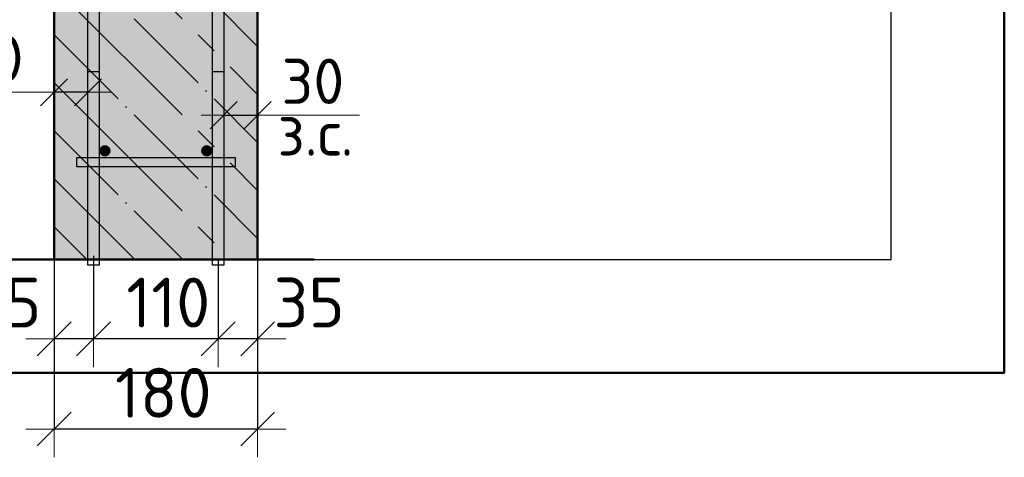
# Model space of a CAD drawing. Header units: millimetres. Extents: x -27380 to 48638, y 46540 to 72525.
# Tile 87 of 106: x 47678 to 48548, y 56574 to 56961. Entities that reach past the tile are written whole.
import ezdxf

# ---------------------------------------------------------------- set-up
doc = ezdxf.new("R2010")
doc.units = ezdxf.units.MM
doc.header["$PDMODE"] = 65
doc.linetypes.add('______11', pattern=[100, 80, -10, 0, -10])
doc.linetypes.add('______5', pattern=[220, 160, -20, 20, -20])
for name, color, linetype, lineweight in [('Standard', 7, 'Continuous', 25), ('Арм.стержн. Арматура края', 96, 'Continuous', 35), ('Арм.стержн. вертикальными 1', 22, 'Continuous', 35), ('Арм.стержн.горизонт. 1', 180, 'Continuous', 35), ('Размерная линия_ общее', 7, 'Continuous', 13), ('Размерная линия_ общее_1', 7, 'Continuous', 13)]:
    doc.layers.add(name, color=color, linetype=linetype, lineweight=lineweight)
doc.layers.add('Арм.стержн.Стяжки', color=7, linetype='Continuous', lineweight=35, true_color=0x501e0f)
doc.styles.add('ISOCPEUR', font='ISOCPEUR')
doc.dimstyles.new('DIMSTYLE_3', dxfattribs={"dimtxt": 44, "dimasz": 50, "dimexe": 0, "dimexo": 0, "dimgap": 22, "dimtad": 2, "dimdec": 0, "dimrnd": 5, "dimzin": 12, "dimdsep": 46, "dimtxsty": 'ISOCPEUR', "dimblk1": 'ALL_ML_STRICH', "dimblk2": 'ALL_ML_STRICH', "dimsah": 1, "dimcen": 0, "dimclrd": 7, "dimclre": 256, "dimclrt": 7, "dimadec": 0, "dimazin": 0, "dimtfac": 1, "dimtdec": 0, "dimtix": 1, "dimtmove": 2, "dimatfit": 3, "dimfxl": 0, "dimtvp": 1.2, "dimtzin": 0, "dimlwd": 0, "dimlwe": -3, "dimarcsym": 0})
doc.dimstyles.new('DIMSTYLE_7', dxfattribs={"dimtxt": 44, "dimasz": 50, "dimexe": 0, "dimexo": 0, "dimgap": 22, "dimtad": 2, "dimdec": 0, "dimrnd": 5, "dimzin": 12, "dimdsep": 46, "dimtxsty": 'ISOCPEUR', "dimblk1": 'ALL_ML_STRICH', "dimblk2": 'ALL_ML_STRICH', "dimsah": 1, "dimcen": 0, "dimclrd": 7, "dimclre": 256, "dimclrt": 7, "dimadec": 0, "dimazin": 0, "dimtfac": 1, "dimtdec": 0, "dimtix": 1, "dimtmove": 2, "dimatfit": 3, "dimfxl": 0, "dimtzin": 0, "dimlwd": 0, "dimlwe": -3, "dimarcsym": 0})
doc.dimstyles.new('DIMSTYLE_9', dxfattribs={"dimtxt": 40, "dimasz": 40, "dimexe": 0, "dimexo": 0.001, "dimgap": 20, "dimtad": 2, "dimdec": 0, "dimrnd": 5, "dimzin": 12, "dimdsep": 46, "dimtxsty": 'ISOCPEUR', "dimblk1": 'ALL_ML_STRICH', "dimblk2": 'ALL_ML_STRICH', "dimsah": 1, "dimcen": 0, "dimse1": 1, "dimse2": 1, "dimclrd": 7, "dimclre": 256, "dimclrt": 7, "dimadec": 0, "dimazin": 0, "dimtfac": 1, "dimtdec": 0, "dimtix": 1, "dimtmove": 2, "dimatfit": 3, "dimfxl": 0, "dimtvp": 1.2, "dimtzin": 0, "dimlwd": 0, "dimlwe": -3, "dimarcsym": 0})

# ---------------------------------------------------------------- blocks, each defined once
blk = doc.blocks.new('ALL_ML_STRICH')
at = {"color": 0, "linetype": 'ByBlock', "lineweight": -2}
for p, q in [((0, -0.5), (0, 0.5)), ((-0.3, -0.3), (0.3, 0.3)), ((-1, 0), (0.5, 0))]:
    blk.add_line(p, q, dxfattribs=at)
blk = doc.blocks.new('*D314')
at = {"layer": 'DEFPOINTS', "color": 7, "linetype": 'Continuous', "lineweight": 13, "transparency": 33554687}
for p in [(47888.31, 56786.06), (47853.31, 56768.1), (47888.31, 56678.93)]:
    blk.add_point(p, dxfattribs=at)
at = {"layer": 'Размерная линия_ общее', "color": 253, "linetype": 'Continuous', "lineweight": -2, "true_color": 0xa0a0a0, "transparency": 33554687}
for p, q in [((47888.31, 56766.06), (47888.31, 56678.93)), ((47853.31, 56748.1), (47853.31, 56678.93))]:
    blk.add_line(p, q, dxfattribs=at)
at = {"layer": 'Размерная линия_ общее', "color": 7, "linetype": 'Continuous', "lineweight": -2, "transparency": 33554687}
blk.add_line((47888.31, 56678.93), (47853.31, 56678.93), dxfattribs=at)
at = {"layer": 'Размерная линия_ общее', "color": 7, "linetype": 'Continuous', "lineweight": 13, "transparency": 33554687, "xscale": 50, "yscale": 50, "zscale": 50}
for p, rotation in [((47853.31, 56678.93), 180), ((47888.31, 56678.93), 360)]:
    blk.add_blockref('ALL_ML_STRICH', p, dxfattribs=dict(at, rotation=rotation))
at = {"layer": 'Размерная линия_ общее', "color": 7, "linetype": 'Continuous', "lineweight": 13, "transparency": 33554687, "insert": (47933.8, 56711), "char_height": 44, "width": 88, "attachment_point": 5, "style": 'ISOCPEUR'}
blk.add_mtext('\\A1;{35}', dxfattribs=at)
blk = doc.blocks.new('*D315')
at = {"layer": 'DEFPOINTS', "color": 7, "linetype": 'Continuous', "lineweight": 13, "transparency": 33554687}
for p in [(47743.31, 56772.19), (47853.31, 56768.1), (47853.31, 56678.93)]:
    blk.add_point(p, dxfattribs=at)
at = {"layer": 'Размерная линия_ общее', "color": 253, "linetype": 'Continuous', "lineweight": -2, "true_color": 0xa0a0a0, "transparency": 33554687}
for p, q in [((47743.31, 56752.19), (47743.31, 56678.93)), ((47853.31, 56748.1), (47853.31, 56678.93))]:
    blk.add_line(p, q, dxfattribs=at)
at = {"layer": 'Размерная линия_ общее', "color": 7, "linetype": 'Continuous', "lineweight": -2, "transparency": 33554687}
blk.add_line((47853.31, 56678.93), (47743.31, 56678.93), dxfattribs=at)
at = {"layer": 'Размерная линия_ общее', "color": 7, "linetype": 'Continuous', "lineweight": 13, "transparency": 33554687, "xscale": 50, "yscale": 50, "zscale": 50}
for p, rotation in [((47743.31, 56678.93), 180), ((47853.31, 56678.93), 360)]:
    blk.add_blockref('ALL_ML_STRICH', p, dxfattribs=dict(at, rotation=rotation))
at = {"layer": 'Размерная линия_ общее', "color": 7, "linetype": 'Continuous', "lineweight": 13, "transparency": 33554687, "insert": (47809.31, 56710.93), "char_height": 44, "width": 132, "attachment_point": 5, "style": 'ISOCPEUR'}
blk.add_mtext('\\A1;{110}', dxfattribs=at)
blk = doc.blocks.new('*D316')
at = {"layer": 'DEFPOINTS', "color": 7, "linetype": 'Continuous', "lineweight": 13, "transparency": 33554687}
for p in [(47708.31, 56778.07), (47743.31, 56772.19), (47743.31, 56678.93)]:
    blk.add_point(p, dxfattribs=at)
at = {"layer": 'Размерная линия_ общее', "color": 253, "linetype": 'Continuous', "lineweight": -2, "true_color": 0xa0a0a0, "transparency": 33554687}
for p, q in [((47708.31, 56758.07), (47708.31, 56678.93)), ((47743.31, 56752.19), (47743.31, 56678.93))]:
    blk.add_line(p, q, dxfattribs=at)
at = {"layer": 'Размерная линия_ общее', "color": 7, "linetype": 'Continuous', "lineweight": -2, "transparency": 33554687}
blk.add_line((47743.31, 56678.93), (47708.31, 56678.93), dxfattribs=at)
at = {"layer": 'Размерная линия_ общее', "color": 7, "linetype": 'Continuous', "lineweight": 13, "transparency": 33554687, "xscale": 50, "yscale": 50, "zscale": 50}
for p, rotation in [((47708.31, 56678.93), 180), ((47743.31, 56678.93), 360)]:
    blk.add_blockref('ALL_ML_STRICH', p, dxfattribs=dict(at, rotation=rotation))
at = {"layer": 'Размерная линия_ общее', "color": 7, "linetype": 'Continuous', "lineweight": 13, "transparency": 33554687, "insert": (47665.72, 56710.91), "char_height": 44, "width": 88, "attachment_point": 5, "style": 'ISOCPEUR'}
blk.add_mtext('\\A1;{35}', dxfattribs=at)
blk = doc.blocks.new('*D317')
at = {"layer": 'DEFPOINTS', "color": 7, "linetype": 'Continuous', "lineweight": 13, "transparency": 33554687}
for p in [(47708.31, 56772.51), (47888.31, 56766.06), (47888.31, 56599.18)]:
    blk.add_point(p, dxfattribs=at)
at = {"layer": 'Размерная линия_ общее', "color": 253, "linetype": 'Continuous', "lineweight": -2, "true_color": 0xa0a0a0, "transparency": 33554687}
for p, q in [((47708.31, 56752.51), (47708.31, 56599.18)), ((47888.31, 56746.06), (47888.31, 56599.18))]:
    blk.add_line(p, q, dxfattribs=at)
at = {"layer": 'Размерная линия_ общее', "color": 7, "linetype": 'Continuous', "lineweight": -2, "transparency": 33554687}
blk.add_line((47888.31, 56599.18), (47708.31, 56599.18), dxfattribs=at)
at = {"layer": 'Размерная линия_ общее', "color": 7, "linetype": 'Continuous', "lineweight": 13, "transparency": 33554687, "xscale": 50, "yscale": 50, "zscale": 50}
for p, rotation in [((47708.31, 56599.18), 180), ((47888.31, 56599.18), 360)]:
    blk.add_blockref('ALL_ML_STRICH', p, dxfattribs=dict(at, rotation=rotation))
at = {"layer": 'Размерная линия_ общее', "color": 7, "linetype": 'Continuous', "lineweight": 13, "transparency": 33554687, "insert": (47804.91, 56631.18), "char_height": 44, "width": 132, "attachment_point": 5, "style": 'ISOCPEUR'}
blk.add_mtext('\\A1;{180}', dxfattribs=at)
blk = doc.blocks.new('*D320')
at = {"layer": 'DEFPOINTS', "color": 7, "linetype": 'Continuous', "lineweight": 13, "transparency": 33554687}
for p in [(47858.31, 56885.23), (47888.31, 56885.23), (47858.31, 56876.51)]:
    blk.add_point(p, dxfattribs=at)
at = {"layer": 'Размерная линия_ общее_1', "color": 7, "linetype": 'Continuous', "lineweight": -2, "transparency": 33554687}
blk.add_line((47858.31, 56876.51), (47888.31, 56876.51), dxfattribs=at)
at = {"layer": 'Размерная линия_ общее_1', "color": 7, "linetype": 'Continuous', "lineweight": 13, "transparency": 33554687, "xscale": 40, "yscale": 40, "zscale": 40, "rotation": 180}
blk.add_blockref('ALL_ML_STRICH', (47858.31, 56876.51), dxfattribs=at)
at = {"layer": 'Размерная линия_ общее_1', "color": 7, "linetype": 'Continuous', "lineweight": 13, "transparency": 33554687, "xscale": 40, "yscale": 40, "zscale": 40}
blk.add_blockref('ALL_ML_STRICH', (47888.31, 56876.51), dxfattribs=at)
at = {"layer": 'Размерная линия_ общее_1', "color": 7, "linetype": 'Continuous', "lineweight": 13, "transparency": 33554687, "insert": (47937.13, 56906.51), "char_height": 40, "width": 80, "attachment_point": 5, "style": 'ISOCPEUR'}
blk.add_mtext('\\A1;{30}', dxfattribs=at)
at = {"layer": 'Размерная линия_ общее_1', "color": 7, "linetype": 'Continuous', "lineweight": 13, "transparency": 33554687, "insert": (47905.9, 56880.77), "char_height": 40, "width": 2, "attachment_point": 1, "line_spacing_factor": 0.60241, "style": 'ISOCPEUR'}
blk.add_mtext('з.с.', dxfattribs=at)
blk = doc.blocks.new('*D321')
at = {"layer": 'DEFPOINTS', "color": 7, "linetype": 'Continuous', "lineweight": 13, "transparency": 33554687}
for p in [(47708.31, 56905.48), (47738.31, 56905.48), (47738.31, 56896.76)]:
    blk.add_point(p, dxfattribs=at)
at = {"layer": 'Размерная линия_ общее_1', "color": 7, "linetype": 'Continuous', "lineweight": -2, "transparency": 33554687}
blk.add_line((47738.31, 56896.76), (47708.31, 56896.76), dxfattribs=at)
at = {"layer": 'Размерная линия_ общее_1', "color": 7, "linetype": 'Continuous', "lineweight": 13, "transparency": 33554687, "xscale": 40, "yscale": 40, "zscale": 40}
for p, rotation in [((47708.31, 56896.76), 180), ((47738.31, 56896.76), 360)]:
    blk.add_blockref('ALL_ML_STRICH', p, dxfattribs=dict(at, rotation=rotation))
at = {"layer": 'Размерная линия_ общее_1', "color": 7, "linetype": 'Continuous', "lineweight": 13, "transparency": 33554687, "insert": (47653.5, 56926.76), "char_height": 40, "width": 80, "attachment_point": 5, "style": 'ISOCPEUR'}
blk.add_mtext('\\A1;{30}', dxfattribs=at)
at = {"layer": 'Размерная линия_ общее_1', "color": 7, "linetype": 'Continuous', "lineweight": 13, "transparency": 33554687, "insert": (47620.72, 56821.02), "char_height": 40, "width": 2, "attachment_point": 1, "rotation": 180, "line_spacing_factor": 0.60241, "style": 'ISOCPEUR'}
blk.add_mtext('з.с.', dxfattribs=at)

msp = doc.modelspace()

# ---------------------------------------------------------------- hatches: boundary and pattern name
at = {"layer": 'Арм.стержн. вертикальными 1', "linetype": 'Continuous', "lineweight": 50, "transparency": 33554687}
for points in [[(47758.31, 56845.05), (47757.93, 56846.97), (47756.85, 56848.59), (47755.23, 56849.67), (47753.31, 56850.05), (47751.4, 56849.67), (47749.78, 56848.59), (47748.69, 56846.97), (47748.31, 56845.05), (47748.69, 56843.14), (47749.78, 56841.52), (47751.4, 56840.43), (47753.31, 56840.05), (47755.23, 56840.43), (47756.85, 56841.52), (47757.93, 56843.14)], [(47848.31, 56845.05), (47847.93, 56846.97), (47846.85, 56848.59), (47845.22, 56849.67), (47843.31, 56850.05), (47841.4, 56849.67), (47839.77, 56848.59), (47838.69, 56846.97), (47838.31, 56845.05), (47838.69, 56843.14), (47839.77, 56841.52), (47841.4, 56840.43), (47843.31, 56840.05), (47845.22, 56840.43), (47846.85, 56841.52), (47847.93, 56843.14)]]:
    msp.add_hatch(color=4, dxfattribs=at).paths.add_polyline_path(points)
at = {"layer": 'Размерная линия_ общее', "linetype": 'Continuous', "lineweight": -3, "transparency": 33554687}
msp.add_hatch(color=7, dxfattribs=at).paths.add_polyline_path([(47888.31, 57560.05), (47708.31, 57560.05), (47708.31, 56748.93), (47888.31, 56748.93)])

# ---------------------------------------------------------------- linework, layer by layer
at = {"layer": 'Standard', "color": 52, "linetype": 'Continuous', "lineweight": -3, "transparency": 33554687}
for p, q in [((48448.36, 56748.93), (48448.36, 57606.97)), ((48448.36, 56748.93), (48448.36, 57606.97)), ((47537.43, 56748.93), (48448.36, 56748.93)), ((47537.43, 56748.93), (48448.36, 56748.93))]:
    msp.add_line(p, q, dxfattribs=at)
at = {"layer": 'Standard', "color": 7, "linetype": 'Continuous', "lineweight": 13, "transparency": 33554687}
for p, q in [((47708.31, 56896.76), (47618.31, 56896.76)), ((47888.31, 56876.51), (47978.31, 56876.51))]:
    msp.add_line(p, q, dxfattribs=at)
at = {"layer": 'Standard', "color": 7, "linetype": 'Continuous', "lineweight": 50, "transparency": 33554687}
msp.add_lwpolyline([(47437.43, 56648.93), (48548.36, 56648.93), (48548.36, 57706.97), (47437.43, 57706.97), (47437.43, 56648.93)], dxfattribs=at)
at = {"layer": 'Арм.стержн. Арматура края', "color": 4, "linetype": 'Continuous', "lineweight": 25, "transparency": 33554687}
for points in [[(47738.31, 56743.93), (47738.31, 56915.05), (47748.31, 56915.05), (47748.31, 56743.93), (47738.31, 56743.93)], [(47738.31, 56743.93), (47738.31, 56915.05), (47748.31, 56915.05), (47748.31, 56743.93), (47738.31, 56743.93)], [(47738.31, 56743.93), (47738.31, 56915.05), (47748.31, 56915.05), (47748.31, 56743.93), (47738.31, 56743.93)], [(47738.31, 56743.93), (47738.31, 56915.05), (47748.31, 56915.05), (47748.31, 56743.93), (47738.31, 56743.93)], [(47738.31, 56743.93), (47738.31, 56915.05), (47748.31, 56915.05), (47748.31, 56743.93), (47738.31, 56743.93)], [(47738.31, 56743.93), (47738.31, 56915.05), (47748.31, 56915.05), (47748.31, 56743.93), (47738.31, 56743.93)], [(47738.31, 56743.93), (47738.31, 56915.05), (47748.31, 56915.05), (47748.31, 56743.93), (47738.31, 56743.93)], [(47738.31, 56743.93), (47738.31, 56915.05), (47748.31, 56915.05), (47748.31, 56743.93), (47738.31, 56743.93)], [(47738.31, 56743.93), (47738.31, 56915.05), (47748.31, 56915.05), (47748.31, 56743.93), (47738.31, 56743.93)], [(47738.31, 56743.93), (47738.31, 56915.05), (47748.31, 56915.05), (47748.31, 56743.93), (47738.31, 56743.93)], [(47738.31, 56743.93), (47738.31, 56915.05), (47748.31, 56915.05), (47748.31, 56743.93), (47738.31, 56743.93)], [(47858.31, 56915.05), (47858.31, 56743.93), (47848.31, 56743.93), (47848.31, 56915.05), (47858.31, 56915.05)], [(47858.31, 56915.05), (47858.31, 56743.93), (47848.31, 56743.93), (47848.31, 56915.05), (47858.31, 56915.05)], [(47858.31, 56915.05), (47858.31, 56743.93), (47848.31, 56743.93), (47848.31, 56915.05), (47858.31, 56915.05)], [(47858.31, 56915.05), (47858.31, 56743.93), (47848.31, 56743.93), (47848.31, 56915.05), (47858.31, 56915.05)], [(47858.31, 56915.05), (47858.31, 56743.93), (47848.31, 56743.93), (47848.31, 56915.05), (47858.31, 56915.05)], [(47858.31, 56915.05), (47858.31, 56743.93), (47848.31, 56743.93), (47848.31, 56915.05), (47858.31, 56915.05)], [(47858.31, 56915.05), (47858.31, 56743.93), (47848.31, 56743.93), (47848.31, 56915.05), (47858.31, 56915.05)], [(47858.31, 56915.05), (47858.31, 56743.93), (47848.31, 56743.93), (47848.31, 56915.05), (47858.31, 56915.05)], [(47858.31, 56915.05), (47858.31, 56743.93), (47848.31, 56743.93), (47848.31, 56915.05), (47858.31, 56915.05)], [(47858.31, 56915.05), (47858.31, 56743.93), (47848.31, 56743.93), (47848.31, 56915.05), (47858.31, 56915.05)], [(47858.31, 56915.05), (47858.31, 56743.93), (47848.31, 56743.93), (47848.31, 56915.05), (47858.31, 56915.05)]]:
    msp.add_lwpolyline(points, dxfattribs=at)
at = {"layer": 'Арм.стержн.горизонт. 1', "color": 4, "linetype": 'Continuous', "lineweight": 25, "transparency": 33554687}
for points in [[(47748.31, 57530.05), (47748.31, 56743.93), (47738.31, 56743.93), (47738.31, 57530.05), (47748.31, 57530.05)], [(47748.31, 57530.05), (47748.31, 56743.93), (47738.31, 56743.93), (47738.31, 57530.05), (47748.31, 57530.05)], [(47748.31, 57530.05), (47748.31, 56743.93), (47738.31, 56743.93), (47738.31, 57530.05), (47748.31, 57530.05)], [(47748.31, 57530.05), (47748.31, 56743.93), (47738.31, 56743.93), (47738.31, 57530.05), (47748.31, 57530.05)], [(47748.31, 57530.05), (47748.31, 56743.93), (47738.31, 56743.93), (47738.31, 57530.05), (47748.31, 57530.05)], [(47748.31, 57530.05), (47748.31, 56743.93), (47738.31, 56743.93), (47738.31, 57530.05), (47748.31, 57530.05)], [(47748.31, 57530.05), (47748.31, 56743.93), (47738.31, 56743.93), (47738.31, 57530.05), (47748.31, 57530.05)], [(47748.31, 57530.05), (47748.31, 56743.93), (47738.31, 56743.93), (47738.31, 57530.05), (47748.31, 57530.05)], [(47748.31, 57530.05), (47748.31, 56743.93), (47738.31, 56743.93), (47738.31, 57530.05), (47748.31, 57530.05)], [(47748.31, 57530.05), (47748.31, 56743.93), (47738.31, 56743.93), (47738.31, 57530.05), (47748.31, 57530.05)], [(47748.31, 57530.05), (47748.31, 56743.93), (47738.31, 56743.93), (47738.31, 57530.05), (47748.31, 57530.05)], [(47748.31, 57530.05), (47748.31, 56743.93), (47738.31, 56743.93), (47738.31, 57530.05), (47748.31, 57530.05)], [(47748.31, 57530.05), (47748.31, 56743.93), (47738.31, 56743.93), (47738.31, 57530.05), (47748.31, 57530.05)], [(47858.31, 57530.05), (47858.31, 56743.93), (47848.31, 56743.93), (47848.31, 57530.05), (47858.31, 57530.05)], [(47858.31, 57530.05), (47858.31, 56743.93), (47848.31, 56743.93), (47848.31, 57530.05), (47858.31, 57530.05)], [(47858.31, 57530.05), (47858.31, 56743.93), (47848.31, 56743.93), (47848.31, 57530.05), (47858.31, 57530.05)], [(47858.31, 57530.05), (47858.31, 56743.93), (47848.31, 56743.93), (47848.31, 57530.05), (47858.31, 57530.05)], [(47858.31, 57530.05), (47858.31, 56743.93), (47848.31, 56743.93), (47848.31, 57530.05), (47858.31, 57530.05)], [(47858.31, 57530.05), (47858.31, 56743.93), (47848.31, 56743.93), (47848.31, 57530.05), (47858.31, 57530.05)], [(47858.31, 57530.05), (47858.31, 56743.93), (47848.31, 56743.93), (47848.31, 57530.05), (47858.31, 57530.05)], [(47858.31, 57530.05), (47858.31, 56743.93), (47848.31, 56743.93), (47848.31, 57530.05), (47858.31, 57530.05)], [(47858.31, 57530.05), (47858.31, 56743.93), (47848.31, 56743.93), (47848.31, 57530.05), (47858.31, 57530.05)], [(47858.31, 57530.05), (47858.31, 56743.93), (47848.31, 56743.93), (47848.31, 57530.05), (47858.31, 57530.05)], [(47858.31, 57530.05), (47858.31, 56743.93), (47848.31, 56743.93), (47848.31, 57530.05), (47858.31, 57530.05)], [(47858.31, 57530.05), (47858.31, 56743.93), (47848.31, 56743.93), (47848.31, 57530.05), (47858.31, 57530.05)], [(47858.31, 57530.05), (47858.31, 56743.93), (47848.31, 56743.93), (47848.31, 57530.05), (47858.31, 57530.05)]]:
    msp.add_lwpolyline(points, dxfattribs=at)
at = {"layer": 'Арм.стержн.Стяжки', "color": 40, "linetype": 'Continuous', "lineweight": 25, "transparency": 33554687}
msp.add_lwpolyline([(47868.34, 56831.05), (47728.34, 56831.05), (47728.34, 56839.05), (47868.34, 56839.05), (47868.34, 56831.05)], dxfattribs=at)
msp.add_lwpolyline([(47868.34, 56831.05), (47728.34, 56831.05), (47728.34, 56839.05), (47868.34, 56839.05), (47868.34, 56831.05)], dxfattribs=at)
msp.add_lwpolyline([(47868.34, 56831.05), (47728.34, 56831.05), (47728.34, 56839.05), (47868.34, 56839.05), (47868.34, 56831.05)], dxfattribs=at)
msp.add_lwpolyline([(47868.34, 56831.05), (47728.34, 56831.05), (47728.34, 56839.05), (47868.34, 56839.05), (47868.34, 56831.05)], dxfattribs=at)
msp.add_lwpolyline([(47868.34, 56831.05), (47728.34, 56831.05), (47728.34, 56839.05), (47868.34, 56839.05), (47868.34, 56831.05)], dxfattribs=at)
msp.add_lwpolyline([(47868.34, 56831.05), (47728.34, 56831.05), (47728.34, 56839.05), (47868.34, 56839.05), (47868.34, 56831.05)], dxfattribs=at)
at = {"layer": 'Размерная линия_ общее', "color": 7, "linetype": 'Continuous', "lineweight": 50, "transparency": 33554687}
for p, q in [((47708.31, 57560.05), (47708.31, 56748.93)), ((47888.31, 56748.93), (47888.31, 57380.05)), ((47938.31, 56748.93), (47658.31, 56748.93))]:
    msp.add_line(p, q, dxfattribs=at)
at = {"layer": 'Размерная линия_ общее', "color": 7, "linetype": '______11', "lineweight": -3, "transparency": 33554687}
for p, q in [((47708.31, 57117.33), (47888.31, 56937.33)), ((47708.31, 57032.48), (47888.31, 56852.48)), ((47708.31, 56947.63), (47888.31, 56767.63)), ((47708.31, 56862.78), (47822.16, 56748.93)), ((47708.31, 56777.92), (47737.31, 56748.93))]:
    msp.add_line(p, q, dxfattribs=at)
at = {"layer": 'Размерная линия_ общее', "color": 7, "linetype": '______5', "lineweight": -3, "transparency": 33554687}
for p, q in [((47708.31, 57074.91), (47888.31, 56894.91)), ((47708.31, 56990.05), (47888.31, 56810.05)), ((47708.31, 56905.2), (47864.59, 56748.93)), ((47708.31, 56820.35), (47779.73, 56748.93))]:
    msp.add_line(p, q, dxfattribs=at)

# ---------------------------------------------------------------- dimensions: what is measured, and where the dimension line sits
at = {"layer": 'Размерная линия_ общее', "color": 7, "linetype": 'Continuous', "lineweight": 13, "transparency": 33554687}
for base, p1, p2, dimstyle, picture, middle in [((47853.31, 56678.93), (47888.31, 56766.06), (47853.31, 56748.1), 'DIMSTYLE_3', '*D314', (47933.8, 56711)), ((47708.31, 56678.93), (47743.31, 56752.19), (47708.31, 56758.07), 'DIMSTYLE_3', '*D316', (47665.72, 56710.91)), ((47708.31, 56599.18), (47888.31, 56746.06), (47708.31, 56752.51), 'DIMSTYLE_7', '*D317', (47804.91, 56631.18)), ((47743.31, 56678.93), (47853.31, 56748.1), (47743.31, 56752.19), 'DIMSTYLE_3', '*D315', (47809.31, 56710.93))]:
    dim = msp.add_linear_dim(base=base, p1=p1, p2=p2, angle=180, dimstyle=dimstyle, override={"dimpost": '<>', "dimclrd": 7, "dimclre": 253, "dimclrt": 7, "dimlwd": 0, "dimlwe": 65533}, dxfattribs=at)
    dim.commit()
    dim.dimension.update_dxf_attribs({"geometry": picture, "text_midpoint": middle, "dimtype": 160})
at = {"layer": 'Размерная линия_ общее_1', "color": 7, "linetype": 'Continuous', "lineweight": 13, "transparency": 33554687}
dim = msp.add_linear_dim(base=(47708.31, 56896.76), p1=(47738.31, 56905.48), p2=(47708.31, 56905.48), angle=180, text='<>\\Xз.с.', dimstyle='DIMSTYLE_9', override={"dimpost": '<>', "dimclrd": 7, "dimclre": 253, "dimclrt": 7, "dimlwd": 0, "dimlwe": 65533}, dxfattribs=at)
dim.commit()
dim.dimension.update_dxf_attribs({"geometry": '*D321', "text_midpoint": (47653.5, 56926.76), "dimtype": 160})
dim = msp.add_linear_dim(base=(47888.31, 56876.51), p1=(47858.31, 56885.23), p2=(47888.31, 56885.23), text='<>\\Xз.с.', dimstyle='DIMSTYLE_9', override={"dimpost": '<>', "dimclrd": 7, "dimclre": 253, "dimclrt": 7, "dimlwd": 0, "dimlwe": 65533}, dxfattribs=at)
dim.commit()
dim.dimension.update_dxf_attribs({"geometry": '*D320', "text_midpoint": (47937.13, 56906.51), "dimtype": 160})

doc.saveas('drawing.dxf')
